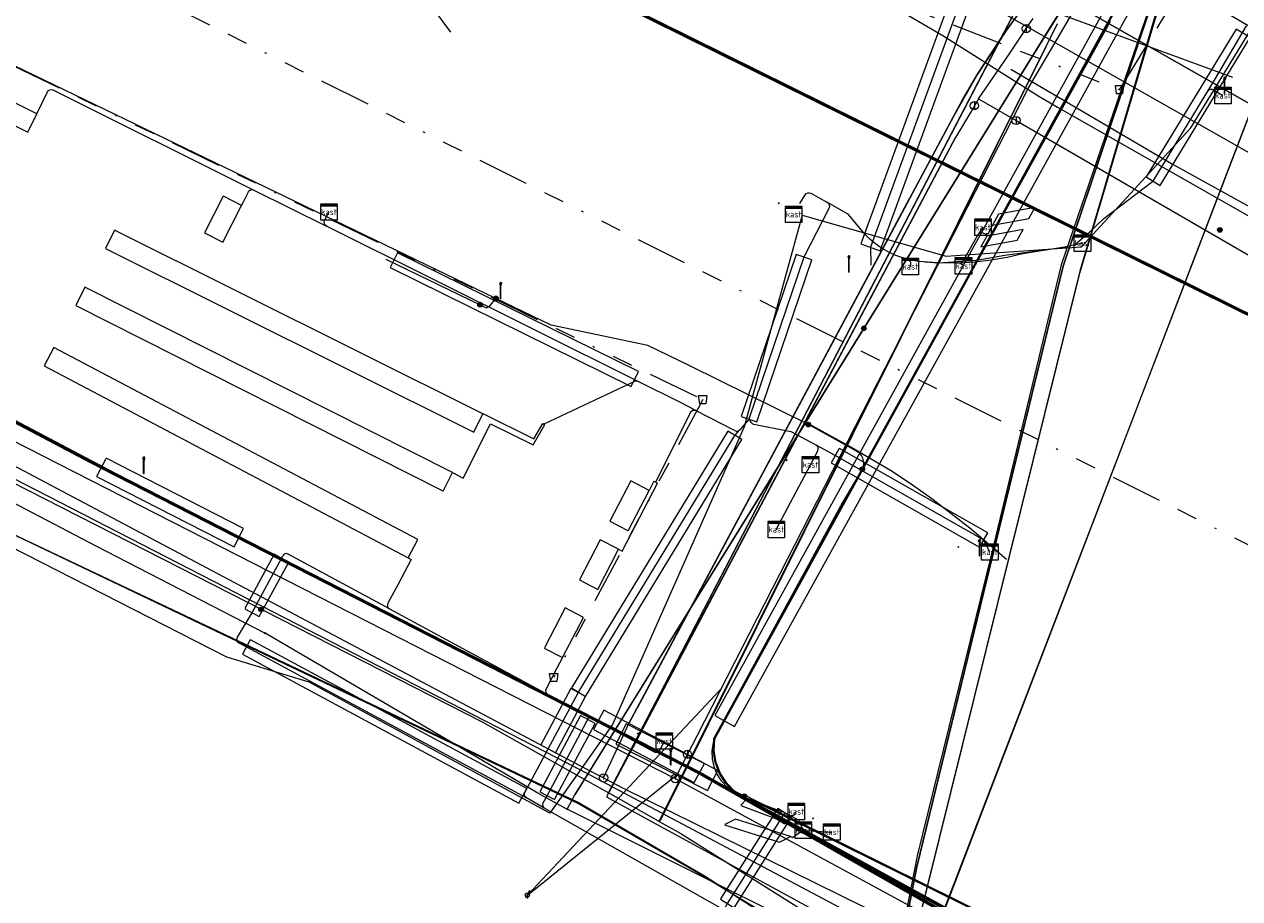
# Model space of a CAD drawing. Header units: metres. Extents: x 151922 to 154458, y 463415 to 464223.
# Tile 108 of 164: x 153801 to 153860, y 463816 to 463858. Entities that reach past the tile are written whole.
import ezdxf
from ezdxf.enums import TextEntityAlignment as Align
from ezdxf.lldxf.tags import DXFTag

# ---------------------------------------------------------------- set-up
doc = ezdxf.new("R2010")
doc.units = ezdxf.units.M
doc.linetypes.add('RI-OVERIG-SO', pattern=[17, 5, -2, 2, -2, 0, -2, 2, -2])
doc.layers.get('0').update_dxf_attribs({"lineweight": 9})
for name, color, linetype, lineweight in [('B-PV-KL-DATA-G', 90, 'KL-DATA-SO', 9), ('B-PV-KL-DATA_HULPSTUK-S', 90, 'Continuous', 9), ('B-PV-KL-DATA_KABELBED-G', 90, 'Continuous', 9), ('B-PV-KL-DATA_MANTELBUIS-G', 90, 'Continuous', 9), ('B-PV-KL-ET_HS-G', 10, 'KL-HS-SO', 9), ('B-PV-KL-ET_HS_MANTELBUIS-G', 10, 'Continuous', 9), ('B-PV-KL-ET_LS-G', 190, 'KL-LS-SO', 9), ('B-PV-KL-ET_LS-S', 190, 'Continuous', 9), ('B-PV-KL-ET_LS_HULPSTUK-S', 190, 'Continuous', 9), ('B-PV-KL-ET_LS_KABELBED-G', 190, 'Continuous', 9), ('B-PV-KL-ET_LS_MANTELBUIS-G', 190, 'Continuous', 9), ('B-PV-KL-ET_MS-G', 130, 'KL-MS-SO', 9), ('B-PV-KL-ET_MS_MANTELBUIS-G', 130, 'Continuous', 9), ('B-PV-KL-GAS_HD-G', 30, 'KL-GAS_HD-SO', 9), ('B-PV-KL-GAS_HD_HULPSTUK-S', 30, 'Continuous', 9), ('B-PV-KL-GAS_LD-G', 50, 'KL-GAS_LD-SO', 9), ('B-PV-KL-GAS_LD_HULPSTUK-S', 50, 'Continuous', 9), ('B-PV-KL-GAS_LD_MANTELBUIS-G', 50, 'Continuous', 9), ('B-PV-KL-WATER-G', 170, 'KL-WATER-SO', 9), ('B-PV-KL-WATER_HULPSTUK-S', 170, 'Continuous', 9), ('B-PV-KL-WATER_MANTELBUIS-G', 170, 'Continuous', 9), ('B-PV-OG-INFO-G', 7, 'Continuous', 9), ('B-PV-RI-VRIJVERVAL-G', 210, 'RI-OVERIG-SO', 9), ('B-PV-RI-VRIJVERVAL_HULPSTUK-S', 210, 'Continuous', 9)]:
    doc.layers.add(name, color=color, linetype=linetype, lineweight=lineweight)
doc.styles.add('NLCS-ISO', font='txt')
doc.styles.get("Standard").update_dxf_attribs({"font": 'arial.ttf'})
tags = doc.linetypes.add('KL-DATA-SO', pattern='A,4,-1,[101,NLCS.SHX,S=0.5,R=0,X=0,Y=0],-1,4,-1,["D",Standard,S=1,R=0,X=-0.25,Y=-0.5],-1.5', length=12.5).pattern_tags.tags
tags[18] = DXFTag(74, 10)
tags = doc.linetypes.add('KL-GAS_HD-SO', pattern='A,4,-1,[69,NLCS.SHX,S=0.5,R=0,X=0,Y=0],-1,4,-1,["H",Standard,S=1,R=0,X=0,Y=-0.5],-2', length=13).pattern_tags.tags
tags[18] = DXFTag(74, 10)
tags = doc.linetypes.add('KL-GAS_LD-SO', pattern='A,4,-1,[69,NLCS.SHX,S=0.5,R=0,X=0,Y=0],-1,4,-1,["L",Standard,S=1,R=0,X=0.25,Y=-0.5],-2', length=13).pattern_tags.tags
tags[18] = DXFTag(74, 10)
tags = doc.linetypes.add('KL-HS-SO', pattern='A,4,-1,[103,NLCS.SHX,S=0.75,R=0,X=0,Y=0],-1,4,-1,["H",Standard,S=1,R=0,X=0,Y=-0.5],-2', length=13).pattern_tags.tags
tags[18] = DXFTag(74, 10)
tags = doc.linetypes.add('KL-LS-SO', pattern='A,4,-1,[103,NLCS.SHX,S=0.75,R=0,X=0,Y=0],-1,4,-1,["L",Standard,S=1,R=0,X=0,Y=-0.5],-2', length=13).pattern_tags.tags
tags[18] = DXFTag(74, 10)
tags = doc.linetypes.add('KL-MS-SO', pattern='A,4,-1,[103,NLCS.SHX,S=0.75,R=0,X=0,Y=0],-1,4,-1,["M",Standard,S=1,R=0,X=0,Y=-0.5],-2', length=13).pattern_tags.tags
tags[18] = DXFTag(74, 10)
doc.linetypes.add('KL-WATER-SO', pattern='A,7,-0.5,[168,NLCS.SHX,S=0.75,R=0,X=0.75,Y=0],-2', length=9.5)

# ---------------------------------------------------------------- blocks, each defined once
blk = doc.blocks.new('SKL-WTB_HULP_T STUK-SO')
at = {"color": 0, "linetype": 'ByBlock', "lineweight": 18}
blk.add_circle((0, 0), 1, dxfattribs=at)
at = {"color": 0, "linetype": 'ByBlock', "lineweight": -2, "style": 'NLCS-ISO'}
blk.add_text('T', height=1, dxfattribs=at).set_placement((0, 0), align=Align.MIDDLE_CENTER)
at = {"color": 0, "linetype": 'ByBlock', "lineweight": 18, "style": 'NLCS-ISO', "flags": 1}
for tag, p in [('TYPE', (1.5, 0)), ('OMSCHRIJVING', (1.5, -3)), ('LABEL', (1.5, -1.5))]:
    blk.add_attdef(tag, p, '', height=1, dxfattribs=at)
blk = doc.blocks.new('SKL-WTB_HULP_KB MEETPUNT-SO')
at = {"linetype": 'ByBlock', "lineweight": 18}
h = blk.add_hatch(color=0, dxfattribs=at)
h.dxf.hatch_style = 1
h.paths.add_polyline_path([(0.6, 1.04), (0.26, 0.78), (0.54, 0.61)])
at = {"color": 0, "linetype": 'ByBlock', "lineweight": 18}
for points in [[(-0.4, -0.69), (0.4, 0.69)], [(0.6, 1.04), (0.26, 0.78)], [(0.26, 0.78), (0.54, 0.61)], [(0.6, 1.04), (0.54, 0.61)], [(0, -0.25), (0, -0.8)]]:
    blk.add_lwpolyline(points, dxfattribs=at)
blk.add_circle((0, 0), 0.5, dxfattribs=at)
at = {"color": 0, "linetype": 'ByBlock', "lineweight": 18, "style": 'NLCS-ISO', "flags": 1}
for tag, p in [('TYPE', (1.5, 0)), ('OMSCHRIJVING', (1.5, -3)), ('LABEL', (1.5, -1.5))]:
    blk.add_attdef(tag, p, '', height=1, dxfattribs=at)
blk = doc.blocks.new('SKL-WTB_HULP_MOF-SO')
at = {"linetype": 'ByBlock', "lineweight": 18}
h = blk.add_hatch(color=0, dxfattribs=at)
h.dxf.hatch_style = 1
h.paths.add_polyline_path([(-0.5625, 0, 1), (0.5625, 0, 1)])
at = {"color": 0, "linetype": 'ByBlock', "lineweight": 18}
blk.add_circle((0, 0), 0.5625, dxfattribs=at)
at = {"color": 0, "linetype": 'ByBlock', "lineweight": 18, "style": 'NLCS-ISO', "flags": 1}
for tag, p in [('TYPE', (1.5, 0)), ('OMSCHRIJVING', (1.5, -3)), ('LABEL', (1.5, -1.5))]:
    blk.add_attdef(tag, p, '', height=1, dxfattribs=at)
blk = doc.blocks.new('SKL-WTB_HULP_AFSLUITER-SO')
at = {"color": 0, "linetype": 'ByBlock', "lineweight": 18}
blk.add_lwpolyline([(0, 0.8), (0, -0.8)], dxfattribs=at)
blk.add_circle((0, 0), 1, dxfattribs=at)
at = {"color": 0, "linetype": 'ByBlock', "lineweight": 18, "style": 'NLCS-ISO', "flags": 1}
for tag, p in [('TYPE', (1.5, 0)), ('OMSCHRIJVING', (1.5, -3)), ('LABEL', (1.5, -1.5))]:
    blk.add_attdef(tag, p, '', height=1, dxfattribs=at)
blk = doc.blocks.new('SKL-WTB_HULP_OVERIG-SO')
at = {"color": 0, "linetype": 'ByBlock', "lineweight": 18}
for points in [[(-0.14, 0.14), (0.14, -0.14)], [(0.14, 0.14), (-0.14, -0.14)]]:
    blk.add_lwpolyline(points, dxfattribs=at)
at = {"color": 0, "linetype": 'ByBlock', "lineweight": 18, "style": 'NLCS-ISO', "flags": 1}
for tag, p in [('TYPE', (1.5, 0)), ('OMSCHRIJVING', (1.5, -3)), ('LABEL', (1.5, -1.5))]:
    blk.add_attdef(tag, p, '', height=1, dxfattribs=at)
blk = doc.blocks.new('SRI-HULP_AFVOER_OPVANG-SO')
at = {"color": 0, "linetype": 'ByBlock', "lineweight": 18}
blk.add_lwpolyline([(-0.75, -1), (-1, 1), (1, 1), (0.75, -1)], close=True, dxfattribs=at)
at = {"color": 0, "linetype": 'ByBlock', "lineweight": 18, "style": 'NLCS-ISO', "flags": 1}
for tag, p in [('TYPE', (1.5, 0)), ('OMSCHRIJVING', (1.5, -3)), ('LABEL', (1.5, -1.5))]:
    blk.add_attdef(tag, p, '', height=1, dxfattribs=at)
blk = doc.blocks.new('SKL-WTB_HULP_KAST-SO')
at = {"color": 0, "linetype": 'ByBlock', "lineweight": 18}
for points in [[(-2, 2), (2, 2), (2, 1.68), (-2, 1.68)], [(-2, 1.52), (2, 1.52), (2, -2), (-2, -2)]]:
    blk.add_lwpolyline(points, close=True, dxfattribs=at)
at = {"color": 0, "linetype": 'ByBlock', "lineweight": 18, "style": 'NLCS-ISO'}
blk.add_text('kast', height=1.5, dxfattribs=at).set_placement((0, 0), align=Align.MIDDLE_CENTER)
at = {"color": 0, "linetype": 'ByBlock', "lineweight": 18, "style": 'NLCS-ISO', "flags": 1}
for tag, p in [('TYPE', (2.5, 0)), ('OMSCHRIJVING', (2.5, -3)), ('LABEL', (2.5, -1.5))]:
    blk.add_attdef(tag, p, '', height=1, dxfattribs=at)
blk = doc.blocks.new('SKL-ET_LS_MAST-SO')
for p, q in [((-0.05, 2.07), (0.05, 2.07)), ((-0.05, -2), (0.05, -2))]:
    blk.add_line(p, q)
for points in [[(-0.18, 1.76), (-0.22, 1.76), (-0.22, 1.84), (-0.18, 1.84), (-0.18, 1.79)], [(-0.18, 1.49), (-0.22, 1.49), (-0.22, 1.57), (-0.18, 1.57), (-0.18, 1.52)], [(-0.18, 1.79), (-0.05, 1.79)], [(-0.18, 1.76), (-0.05, 1.76)], [(-0.18, 1.52), (-0.05, 1.52)], [(-0.18, 1.49), (-0.05, 1.49)], [(-0.05, -2), (-0.05, 2.07)], [(0.05, -2), (0.05, 2.07)], [(0.18, 1.92), (0.05, 1.92)], [(0.18, 1.89), (0.05, 1.89)], [(0.18, 1.66), (0.05, 1.66)], [(0.18, 1.63), (0.05, 1.63)], [(0.18, 1.39), (0.05, 1.39)], [(0.18, 1.36), (0.05, 1.36)], [(0.18, 1.89), (0.22, 1.89), (0.22, 1.97), (0.18, 1.97), (0.18, 1.92)], [(0.18, 1.63), (0.22, 1.63), (0.22, 1.71), (0.18, 1.71), (0.18, 1.66)], [(0.18, 1.36), (0.22, 1.36), (0.22, 1.44), (0.18, 1.44), (0.18, 1.39)]]:
    blk.add_lwpolyline(points)

msp = doc.modelspace()

# ---------------------------------------------------------------- linework, layer by layer
at = {"layer": 'B-PV-KL-DATA-G', "ltscale": 0.5, "flags": 128}
for points in [[(153879.344, 463905.9), (153876.328, 463900.917), (153876.526, 463899.526), (153875.952, 463898.534), (153875.691, 463898.118), (153859.144, 463870.867), (153859.183, 463869.358), (153859.083, 463868.893), (153858.888, 463868.156), (153851.588, 463846.533), (153844.48, 463817.365), (153841.694, 463803.193), (153840.662, 463800.52), (153837.746, 463794.57), (153833.566, 463785.611), (153830.693, 463780.58), (153827.894, 463775.57), (153821.534, 463764.394), (153816.943, 463756.469), (153807.106, 463740.021)], [(153879.344, 463905.9), (153876.328, 463900.917), (153876.526, 463899.526), (153875.952, 463898.534), (153875.691, 463898.118), (153859.144, 463870.867), (153859.183, 463869.358), (153859.083, 463868.893), (153858.888, 463868.156), (153851.588, 463846.533), (153844.48, 463817.365), (153841.694, 463803.193), (153840.662, 463800.52), (153837.746, 463794.57), (153833.566, 463785.611), (153830.693, 463780.58), (153827.894, 463775.57), (153821.534, 463764.394), (153816.943, 463756.469), (153807.106, 463740.021)], [(154391.54, 463451.902), (154381.453, 463460.094), (154380.065, 463461.088), (154375.396, 463458.573), (154352.941, 463477.496), (154351.536, 463477.653), (154349.562, 463478.04), (154344.874, 463482.168), (154340.987, 463485), (154329.318, 463494.698), (154325.382, 463499.504), (154309.602, 463510.564), (154296.461, 463520.96), (154277.603, 463535.657), (154262.685, 463546.849), (154259.396, 463549.586), (154250.779, 463556.16), (154243.312, 463562.124), (154214.197, 463583.819), (154210.974, 463592.57), (154209.949, 463595.744), (154210.154, 463597.102), (154209.573, 463599.566), (154202.836, 463604.689), (154174.505, 463625.47), (154168.022, 463630.24), (154143.949, 463647.172), (154125.193, 463660.928), (154112.214, 463669.584), (154104.25, 463674.905), (154082.39, 463689.365), (154064.729, 463701.37), (154060.747, 463704.403), (154048.041, 463706.901), (154046.112, 463708.27), (154037.621, 463713.181), (154027.093, 463719.451), (154017.577, 463724.891), (154006.473, 463731.059), (153989.885, 463740.109), (153970.638, 463750.367), (153956.403, 463757.521), (153944.023, 463763.495), (153931.081, 463769.306), (153908.546, 463779.641), (153901.817, 463782.784), (153888.707, 463789.032), (153878.494, 463793.928), (153873.389, 463795.991), (153868.707, 463797.774), (153864.105, 463797.03), (153863.414, 463795.863), (153858.062, 463785.76), (153854.378, 463779.068), (153853.365, 463778.986), (153849.975, 463778.768), (153834.979, 463787.579), (153837.111, 463792.543), (153879.09, 463902.029), (153877.61, 463904.976), (153877.114, 463905.774)], [(153862.489, 463876.904), (153862.463, 463876.481), (153859.1, 463870.9), (153859.2, 463869.4), (153852.4, 463846.3), (153841.6, 463802.8), (153837.7, 463794.6), (153833.6, 463785.6), (153806.946, 463740.085)]]:
    msp.add_lwpolyline(points, dxfattribs=at)
at = {"layer": 'B-PV-KL-DATA_KABELBED-G', "ltscale": 0.5, "flags": 128}
for points in [[(153524.072, 463937.073), (153533.849, 463935.001), (153543.615, 463932.931), (153555.213, 463929.863), (153555.493, 463929.789), (153561.373, 463928.235), (153570.005, 463926.204), (153618.15, 463914.44), (153656.555, 463901.14), (153685.737, 463891.338), (153689.243, 463890.161), (153691.322, 463889.026), (153698.076, 463885.338), (153715.672, 463877.479), (153744.326, 463863.783), (153759.801, 463856.387), (153804.592, 463832.952), (153812.816, 463828.713)], [(153827.487, 463820.168), (153827.716, 463820.587), (153827.87, 463820.87), (153828.329, 463821.611), (153837.706, 463836.739), (153851.126, 463858.392), (153851.797, 463859.475), (153852.314, 463860.309), (153875.231, 463897.283), (153880.241, 463905.559)], [(153829.495, 463820.958), (153828.329, 463821.611), (153823.373, 463824.384), (153793.12, 463839.798), (153782.316, 463845.369), (153763.218, 463855.336), (153752.987, 463860.595), (153746.888, 463863.637), (153739.156, 463867.578), (153725.892, 463873.841), (153711.964, 463880.098), (153697.625, 463886.4)], [(153843, 463811.2), (153834.2, 463816.9), (153828, 463820.5), (153811.8, 463828.2), (153789.2, 463838.9), (153763.5, 463853.5), (153723.5, 463869.8), (153695, 463880.9)], [(153887.458, 463839.116), (153886.616, 463839.657), (153851.875, 463859.43), (153851.797, 463859.475), (153850.052, 463860.468), (153846.538, 463862.468), (153838.285, 463867.166), (153837.44, 463867.701)], [(153838.285, 463867.166), (153850.052, 463860.468), (153851.797, 463859.475), (153851.797, 463859.475), (153851.875, 463859.43), (153886.616, 463839.657)], [(153855.488, 463865.43), (153852.314, 463860.309), (153851.797, 463859.475), (153850.276, 463857.021), (153837.708, 463836.743), (153837.708, 463836.743), (153827.87, 463820.87)], [(153829.495, 463820.958), (153837.706, 463836.739), (153849.317, 463859.056), (153850.052, 463860.468), (153851.858, 463863.939), (153851.858, 463863.94)], [(153851.518, 463863.286), (153850.052, 463860.468), (153837.708, 463836.743), (153837.708, 463836.743), (153829.824, 463821.59)], [(153831.969, 463819.574), (153851.321, 463858.32)], [(153850.753, 463857.184), (153832.004, 463819.601)], [(153844.916, 463810.372), (153834.496, 463816.676), (153834.168, 463816.875), (153828.079, 463820.415), (153827.716, 463820.587), (153822.238, 463823.19), (153811.811, 463828.142), (153789.299, 463838.876)], [(153827.487, 463820.168), (153827.476, 463820.174), (153826.061, 463820.948), (153822.238, 463823.19), (153812.816, 463828.713)], [(153831.969, 463819.574), (153829.495, 463820.958)], [(153895.58, 463788.163), (153888.847, 463791.819), (153877.6, 463797.926), (153846.203, 463811.024), (153843.988, 463811.948), (153834.496, 463816.676), (153827.487, 463820.168)], [(153831.969, 463819.574), (153833.013, 463818.991), (153844.062, 463812.032), (153846.203, 463811.024), (153871.226, 463799.243)]]:
    msp.add_lwpolyline(points, dxfattribs=at)
at = {"layer": 'B-PV-KL-DATA_MANTELBUIS-G', "ltscale": 0.5, "flags": 128}
for points in [[(153879.089, 463902.029), (153858.098, 463847.281), (153836.506, 463791.135), (153835.897, 463789.718)], [(153841.694, 463803.193), (153843.086, 463810.276), (153844.48, 463817.365), (153848.032, 463831.941), (153851.588, 463846.533), (153855.24, 463857.349), (153858.888, 463868.156)], [(153838.285, 463867.166), (153850.052, 463860.468), (153851.797, 463859.475), (153851.797, 463859.475), (153851.875, 463859.43), (153886.616, 463839.657)], [(153855.488, 463865.43), (153852.314, 463860.309), (153851.797, 463859.475), (153850.276, 463857.021), (153837.708, 463836.743), (153837.708, 463836.743), (153827.87, 463820.87)], [(153855.488, 463865.43), (153852.314, 463860.309), (153851.797, 463859.475), (153850.276, 463857.021), (153837.708, 463836.743), (153837.708, 463836.743), (153827.87, 463820.87)], [(153855.488, 463865.43), (153852.314, 463860.309), (153851.797, 463859.475), (153850.276, 463857.021), (153837.708, 463836.743), (153837.708, 463836.743), (153827.87, 463820.87)], [(153851.518, 463863.286), (153850.052, 463860.468), (153837.708, 463836.743), (153837.708, 463836.743), (153829.824, 463821.59)], [(153850.753, 463857.184), (153832.004, 463819.601)], [(153850.753, 463857.184), (153832.004, 463819.601)], [(153850.753, 463857.184), (153832.004, 463819.601)], [(153850.753, 463857.184), (153832.004, 463819.601)], [(153850.753, 463857.184), (153832.004, 463819.601)], [(153850.753, 463857.184), (153832.004, 463819.601)], [(153850.753, 463857.184), (153832.004, 463819.601)]]:
    msp.add_lwpolyline(points, dxfattribs=at)
at = {"layer": 'B-PV-KL-ET_HS-G', "ltscale": 0.5, "flags": 128}
for points in [[(154217.325, 463594.831), (154199.464, 463607.851), (154174.772, 463625.744), (154138.46, 463650.947), (154122.54, 463662.087), (154086.172, 463686.18), (154063.405, 463701.058), (154020.381, 463727.137), (154000, 463739.029), (153979.421, 463750), (153959.461, 463760.149), (153937.282, 463770.929), (153921.038, 463778.193), (153909.918, 463783.29), (153863.492, 463805.295), (153845.507, 463815.329), (153833.914, 463821.923), (153804.856, 463836.765), (153777.857, 463851.011), (153726.497, 463876.685), (153698.876, 463888.515), (153630.013, 463912.221), (153545.355, 463937.298), (153500, 463949.418), (153477.115, 463955.58), (153472.948, 463954.084), (153397.664, 463972.899), (153389.981, 463974.891), (153297.059, 464000), (153230.927, 464016.101), (153191.767, 464024.924), (153127.848, 464037.602), (153078.676, 464043.845), (153033.425, 464046.759), (153000, 464048.182), (152986.263, 464048.318), (152908.209, 464046.578), (152854.809, 464040.024), (152781.287, 464027.888), (152749.862, 464020.685), (152720.796, 464013.331), (152657.499, 463993.718), (152622.75, 463979.671), (152593.461, 463966.988), (152549.878, 463945.752), (152535.25, 463937.536), (152520.495, 463929.673), (152449.971, 463971.21), (152420.496, 463991.538), (152405.025, 464000), (152387.805, 464009.876), (152344.535, 464035.351), (152314.733, 464052.864)], [(154217.296, 463594.791), (154199.435, 463607.811), (154174.743, 463625.703), (154138.431, 463650.906), (154122.512, 463662.046), (154086.145, 463686.138), (154063.378, 463701.016), (154020.355, 463727.094), (154000, 463738.971), (153979.315, 463750), (153959.439, 463760.104), (153937.261, 463770.884), (153921.017, 463778.147), (153909.897, 463783.245), (153863.469, 463805.251), (153845.482, 463815.285), (153833.89, 463821.879), (153804.833, 463836.721), (153777.834, 463850.967), (153726.476, 463876.64), (153698.858, 463888.468), (153629.998, 463912.173), (153545.341, 463937.25), (153500, 463949.366), (153477.117, 463955.528), (153472.951, 463954.032), (153397.652, 463972.851), (153389.968, 463974.843), (153296.867, 464000)], [(154217.354, 463594.871), (154199.493, 463607.891), (154174.801, 463625.785), (154138.489, 463650.988), (154122.568, 463662.128), (154086.199, 463686.222), (154063.432, 463701.1), (154020.407, 463727.18), (154000, 463739.087), (153979.528, 463750), (153959.483, 463760.194), (153937.303, 463770.974), (153921.059, 463778.239), (153909.939, 463783.335), (153863.515, 463805.339), (153845.532, 463815.373), (153833.938, 463821.967), (153804.879, 463836.809), (153777.88, 463851.055), (153726.518, 463876.73), (153698.894, 463888.562), (153630.028, 463912.269), (153545.369, 463937.346), (153500, 463949.469), (153477.113, 463955.632), (153472.945, 463954.136), (153397.676, 463972.947), (153389.994, 463974.939), (153297.251, 464000)], [(154091.899, 463706.648), (154082.953, 463712.32), (154069.329, 463721.166), (154050.716, 463732.817), (154043.054, 463737.774), (154031.882, 463744.966), (154006.268, 463760.249), (154000, 463764.04), (153961.755, 463785.934), (153916.983, 463811.242), (153862.878, 463843.113), (153826.961, 463860.893), (153760.604, 463890.243), (153740.935, 463898.288), (153705.939, 463911.794), (153681.28, 463920.86), (153671.137, 463925.078), (153660.195, 463928.519), (153643.017, 463933.701)], [(154092.685, 463706.02), (154082.899, 463712.236), (154069.275, 463721.082), (154050.662, 463732.733), (154043, 463737.69), (154031.83, 463744.88), (154006.216, 463760.163), (154000, 463763.923), (153961.705, 463785.848), (153916.933, 463811.156), (153862.83, 463843.025), (153826.919, 463860.803), (153760.564, 463890.151), (153740.899, 463898.196), (153705.903, 463911.7), (153681.244, 463920.766), (153671.103, 463924.984), (153660.165, 463928.423), (153643.944, 463933.316)], [(154094.797, 463704.682), (154092.3, 463706.335), (154082.926, 463712.278), (154069.302, 463721.124), (154050.689, 463732.775), (154043.027, 463737.732), (154031.856, 463744.923), (154006.242, 463760.206), (154000, 463763.982), (153961.73, 463785.891), (153916.958, 463811.199), (153862.854, 463843.069), (153826.94, 463860.848), (153760.584, 463890.197), (153740.917, 463898.242), (153705.921, 463911.747), (153681.262, 463920.813), (153671.12, 463925.031), (153660.18, 463928.471), (153645.969, 463932.758)]]:
    msp.add_lwpolyline(points, dxfattribs=at)
at = {"layer": 'B-PV-KL-ET_HS_MANTELBUIS-G', "ltscale": 0.5, "flags": 128}
for points in [[(153856.928, 463865.028), (153834.659, 463824.717), (153835.623, 463824.187), (153857.892, 463864.498), (153856.928, 463865.028)], [(153846.521, 463860.656), (153841.758, 463847.628), (153842.698, 463847.284), (153847.461, 463860.312), (153846.521, 463860.656)], [(153804.629, 463836.321), (153811.309, 463832.909), (153811.763, 463833.799), (153805.083, 463837.211), (153804.629, 463836.321)], [(153833.669, 463821.46), (153834.159, 463822.388), (153829.267, 463824.968), (153828.777, 463824.04), (153833.669, 463821.46)], [(153829.863, 463823.328), (153834.309, 463821.067), (153834.807, 463822.047), (153830.361, 463824.308), (153829.863, 463823.328)]]:
    msp.add_lwpolyline(points, dxfattribs=at)
at = {"layer": 'B-PV-KL-ET_LS-G', "ltscale": 0.5, "flags": 128}
for points in [[(153824.033, 463844.975), (153791.869, 463860.508), (153785.368, 463864.094), (153778.692, 463866.381), (153752.349, 463876.783), (153715.02, 463892.109), (153703.037, 463896.859), (153703.524, 463898.086), (153703.532, 463898.182), (153703.478, 463898.104), (153702.991, 463896.877), (153679.924, 463906.1)], [(153836.103, 463820.792), (153835.979, 463820.803), (153833.704, 463822.048), (153805.544, 463836.465), (153781.476, 463849.166), (153755.106, 463863.156), (153743.953, 463869.077)], [(153819.22, 463861.426), (153821.829, 463857.909)], [(153847.135, 463860.879), (153842.227, 463847.456), (153842.24, 463846.58)], [(153859.842, 463855.703), (153850.078, 463859.271), (153849.987, 463859.372), (153849.917, 463859.488), (153849.871, 463859.615), (153849.851, 463859.75), (153849.858, 463859.884)], [(153838.907, 463849.015), (153845.905, 463847.026), (153852.49, 463847.476), (153857.797, 463853.25), (153861.689, 463859.621), (153874.081, 463851.67), (153880.785, 463846.457), (153878.8, 463839.956), (153879.524, 463834.75), (153883.651, 463828.527), (153889.485, 463824.682), (153882.645, 463811.022), (153884.234, 463810.148), (153910.944, 463796.064), (153911.329, 463795.887)], [(153853.871, 463858.418), (153841.831, 463836.674)], [(153838.907, 463849.015), (153836.091, 463838.73), (153829.7, 463824.285), (153826.65, 463819.966), (153814.953, 463826.33), (153810.959, 463827.544), (153800.428, 463832.917), (153790.903, 463837.738), (153794.124, 463843.22)], [(153818.675, 463846.88), (153823.262, 463844.663)], [(153823.262, 463844.663), (153823.559, 463844.52), (153823.754, 463844.631), (153824.033, 463844.975)], [(153839.213, 463838.843), (153833.417, 463841.722), (153831.405, 463842.683), (153826.721, 463843.677), (153824.033, 463844.975)], [(153839.213, 463838.843), (153839.237, 463838.887), (153841.317, 463837.739), (153843.29, 463836.575), (153844.272, 463835.921), (153845.211, 463835.247), (153847.063, 463833.825), (153848.839, 463832.312)], [(153841.831, 463836.674), (153841.879, 463836.805), (153841.899, 463836.943), (153841.891, 463837.081), (153841.855, 463837.216), (153841.794, 463837.341), (153841.708, 463837.45), (153841.292, 463837.696), (153839.213, 463838.843)], [(153841.831, 463836.674), (153840.863, 463835.065), (153834.719, 463823.772), (153834.585, 463823.402), (153834.521, 463823.013), (153834.529, 463822.619), (153834.611, 463822.233), (153834.763, 463821.869), (153834.98, 463821.54), (153835.253, 463821.256), (153836.103, 463820.792)], [(153825.558, 463815.995), (153834.962, 463825.996)], [(153825.558, 463815.995), (153832.849, 463821.87)], [(153842.474, 463797.281), (153843.018, 463798.57), (153849.911, 463814.019), (153836.208, 463820.8), (153836.103, 463820.792)], [(153836.349, 463820.675), (153849.846, 463813.995), (153842.972, 463798.59), (153840.463, 463792.628), (153838.204, 463788.122), (153835.981, 463784.165), (153832.821, 463778.94), (153830.699, 463775.755), (153828.548, 463772.157), (153827.001, 463769.526), (153825.207, 463766.757), (153823.626, 463763.965), (153822.39, 463761.661), (153821.059, 463758.923), (153819.672, 463755.682), (153818.063, 463751.598), (153817.156, 463749.56), (153815.395, 463746.374), (153813.383, 463742.898), (153810.65, 463738.617)]]:
    msp.add_lwpolyline(points, dxfattribs=at)
at = {"layer": 'B-PV-KL-ET_LS_KABELBED-G', "ltscale": 0.5, "flags": 128}
for points in [[(153801.727, 463853.94), (153792.775, 463858.398), (153792.329, 463857.502), (153801.281, 463853.045), (153801.722, 463853.931)], [(153858.63, 463855.042), (153859.001, 463855.649), (153860.498, 463858.213)], [(153801.963, 463854.435), (153802.235, 463855.005), (153802.283, 463855.068), (153802.351, 463855.108), (153802.429, 463855.118), (153802.505, 463855.098), (153812.273, 463850.234)], [(153852.142, 463847.567), (153852.872, 463848.192), (153853.576, 463848.846), (153855.929, 463850.644), (153855.957, 463850.669), (153855.979, 463850.699), (153858.63, 463855.042)], [(153858.63, 463855.042), (153858.683, 463855.1), (153858.754, 463855.132), (153858.832, 463855.135), (153858.906, 463855.108), (153859.358, 463854.83)], [(153801.727, 463853.94), (153801.963, 463854.435)], [(153810.781, 463849.942), (153809.87, 463848.162), (153810.76, 463847.706), (153811.671, 463849.486), (153810.79, 463849.937)], [(153811.671, 463849.486), (153811.779, 463849.698)], [(153811.779, 463849.698), (153812.005, 463850.145), (153812.053, 463850.206), (153812.121, 463850.245), (153812.198, 463850.254), (153812.273, 463850.234)], [(153812.273, 463850.234), (153815.797, 463848.479)], [(153838.795, 463849.578), (153839.06, 463850.008), (153839.111, 463850.064), (153839.179, 463850.096), (153839.255, 463850.101), (153839.327, 463850.078), (153840.134, 463849.631), (153840.193, 463849.582), (153840.229, 463849.514), (153840.237, 463849.438), (153840.215, 463849.365), (153838.995, 463846.97), (153836.358, 463839.198)], [(153815.797, 463848.479), (153815.735, 463848.527), (153815.696, 463848.595), (153815.686, 463848.672), (153815.707, 463848.747), (153815.918, 463849.172)], [(153844.038, 463846.873), (153843.745, 463846.956), (153843.459, 463847.06), (153843.182, 463847.184), (153842.914, 463847.328), (153842.656, 463847.491), (153842.412, 463847.672), (153842.18, 463847.87), (153841.964, 463848.084), (153841.142, 463849.057), (153841.116, 463849.083), (153841.086, 463849.103), (153840.134, 463849.631)], [(153850.216, 463849.382), (153848.444, 463849.059), (153848.161, 463848.531), (153849.932, 463848.853), (153850.211, 463849.373)], [(153848.161, 463848.531), (153847.924, 463848.091)], [(153823.398, 463839.37), (153805.501, 463848.292), (153805.055, 463847.397), (153822.956, 463838.483), (153823.393, 463839.361)], [(153830.767, 463841.025), (153830.937, 463840.94), (153815.797, 463848.479)], [(153847.443, 463848.059), (153846.736, 463846.792), (153846.665, 463846.719), (153846.568, 463846.69), (153846.514, 463846.688)], [(153847.693, 463848.431), (153847.443, 463848.059)], [(153847.702, 463848.142), (153847.63, 463848.161), (153847.556, 463848.151), (153847.491, 463848.116), (153847.443, 463848.059)], [(153849.647, 463848.325), (153847.877, 463848.003), (153847.592, 463847.474), (153849.363, 463847.796), (153849.643, 463848.316)], [(153847.849, 463848.074), (153847.702, 463848.142)], [(153847.872, 463848.119), (153847.827, 463848.029)], [(153847.877, 463848.003), (153847.827, 463848.029)], [(153847.924, 463848.091), (153847.872, 463848.119)], [(153852.534, 463847.657), (153851.751, 463847.477), (153849.639, 463847.136), (153848.87, 463846.957), (153848.092, 463846.823), (153847.308, 463846.733), (153846.519, 463846.688)], [(153846.454, 463846.687), (153845.508, 463846.697), (153844.564, 463846.773), (153844.3, 463846.814), (153844.038, 463846.873)], [(153844.164, 463846.522), (153844.188, 463846.639), (153844.188, 463846.715), (153844.16, 463846.786), (153844.108, 463846.841), (153844.038, 463846.873)], [(153846.748, 463846.556), (153846.649, 463846.641), (153846.586, 463846.677), (153846.514, 463846.688), (153846.454, 463846.687)], [(153821.464, 463835.618), (153821.915, 463836.51), (153804.06, 463845.522), (153803.609, 463844.63), (153821.455, 463835.622)], [(153849.243, 463802.899), (153846.142, 463803.839), (153846.069, 463803.88), (153846.019, 463803.946), (153846, 463804.027), (153846.016, 463804.109), (153849.013, 463811.138), (153849.029, 463811.212), (153849.016, 463811.287), (153848.977, 463811.351), (153848.916, 463811.396), (153842.036, 463814.701), (153828.128, 463822.072), (153789.605, 463841.864), (153789.544, 463841.912), (153789.506, 463841.981), (153789.497, 463842.058), (153789.519, 463842.133), (153790.883, 463844.771)], [(153802.54, 463842.586), (153802.074, 463841.702), (153819.767, 463832.371), (153820.231, 463833.257), (153802.549, 463842.581)], [(153830.937, 463840.94), (153830.849, 463840.961), (153830.761, 463840.942), (153826.359, 463838.869)], [(153833.749, 463839.526), (153832.97, 463839.928), (153830.937, 463840.94)], [(153823.4, 463839.377), (153825.876, 463838.158), (153826.308, 463838.898)], [(153831.793, 463836.052), (153833.478, 463839.437), (153833.526, 463839.499), (153833.595, 463839.538), (153833.673, 463839.547), (153833.749, 463839.526)], [(153833.749, 463839.526), (153835.639, 463838.55), (153835.702, 463838.529), (153835.768, 463838.531), (153835.83, 463838.554), (153835.882, 463838.596)], [(153836.358, 463839.198), (153836.34, 463839.143), (153836.323, 463839.107), (153836.301, 463839.075), (153835.882, 463838.596)], [(153839.59, 463837.839), (153838.409, 463838.474), (153838.382, 463838.486), (153838.354, 463838.494), (153836.563, 463838.856), (153836.491, 463838.886), (153836.436, 463838.941), (153836.381, 463839.023), (153836.349, 463839.108), (153836.358, 463839.198)], [(153821.915, 463836.51), (153822.431, 463836.25), (153823.76, 463838.883), (153825.84, 463837.861), (153826.413, 463838.844)], [(153826.411, 463820.202), (153825.511, 463820.713), (153825.453, 463820.763), (153825.418, 463820.832), (153825.411, 463820.908), (153825.433, 463820.981), (153828.037, 463825.851), (153835.633, 463838.307), (153835.653, 463838.334), (153835.882, 463838.596)], [(153826.308, 463838.898), (153826.41, 463838.839)], [(153839.317, 463836.897), (153839.673, 463837.57), (153839.695, 463837.644), (153839.687, 463837.721), (153839.65, 463837.79), (153839.59, 463837.839)], [(153848.032, 463832.659), (153847.76, 463833.185), (153847.727, 463833.232), (153847.681, 463833.267), (153840.519, 463837.341), (153839.59, 463837.839)], [(153837.653, 463833.752), (153839.317, 463836.897)], [(153830.455, 463833.692), (153831.468, 463835.645), (153830.581, 463836.105), (153829.567, 463834.152), (153830.446, 463833.696)], [(153829.989, 463832.794), (153830.167, 463832.702), (153831.881, 463836.006)], [(153831.704, 463836.098), (153831.468, 463835.645)], [(153831.704, 463836.098), (153831.881, 463836.006)], [(153828.088, 463831.302), (153828.976, 463830.841), (153829.989, 463832.794), (153829.101, 463833.254), (153828.093, 463831.311)], [(153818.859, 463829.897), (153813.942, 463832.553), (153813.866, 463832.576), (153813.788, 463832.568), (153813.719, 463832.531), (153813.669, 463832.47)], [(153813.61, 463832.356), (153812.173, 463829.706), (153811.463, 463828.517), (153811.437, 463828.441), (153811.442, 463828.361), (153811.479, 463828.289), (153811.541, 463828.238), (153811.903, 463828.045), (153825.336, 463820.812), (153825.511, 463820.713)], [(153813.61, 463832.356), (153813.669, 463832.47)], [(153819.767, 463832.371), (153819.912, 463832.295), (153819.26, 463831.059)], [(153819.26, 463831.059), (153818.778, 463830.168), (153818.755, 463830.094), (153818.762, 463830.016), (153818.799, 463829.947), (153818.859, 463829.897), (153826.548, 463825.743)], [(153826.379, 463827.988), (153827.266, 463827.527), (153828.28, 463829.48), (153827.392, 463829.941), (153826.383, 463827.997)], [(153827.266, 463827.527), (153826.981, 463826.988)], [(153826.979, 463826.983), (153826.467, 463826.013), (153826.444, 463825.938), (153826.452, 463825.861), (153826.489, 463825.793), (153826.548, 463825.743), (153829.355, 463824.227)], [(153826.517, 463820.817), (153828.568, 463824.653)], [(153829.355, 463824.227), (153831.721, 463822.949), (153831.797, 463822.926), (153831.875, 463822.934), (153831.945, 463822.972), (153831.994, 463823.035), (153832.217, 463823.473)], [(153834.923, 463815.367), (153826.411, 463820.202), (153826.353, 463820.252), (153826.318, 463820.32), (153826.311, 463820.397), (153826.333, 463820.47), (153826.518, 463820.816)], [(153835.924, 463820.346), (153837.607, 463819.707), (153837.919, 463820.042), (153836.237, 463820.681), (153835.931, 463820.354)], [(153838.029, 463819.451), (153838.213, 463819.58), (153838.278, 463819.658), (153838.297, 463819.759), (153838.264, 463819.855), (153838.188, 463819.922), (153838.127, 463819.942), (153838.072, 463819.937), (153838.022, 463819.913), (153837.985, 463819.873), (153835.272, 463815.587), (153835.198, 463815.447), (153835.148, 463815.386), (153835.078, 463815.349), (153834.998, 463815.342), (153834.923, 463815.367)], [(153835.137, 463819.412), (153837.806, 463818.565), (153838.339, 463818.841), (153835.67, 463819.688), (153835.146, 463819.416)], [(153838.029, 463819.451), (153837.607, 463819.707)], [(153838.626, 463820.051), (153838.575, 463819.951), (153838.527, 463819.889), (153838.459, 463819.851), (153838.382, 463819.842), (153838.307, 463819.862), (153838.188, 463819.922)], [(153838.902, 463819.292), (153838.783, 463819.57), (153838.745, 463819.628), (153838.689, 463819.669), (153838.188, 463819.922)], [(153838.834, 463819.05), (153838.439, 463818.77)], [(153838.834, 463819.05), (153838.881, 463819.098), (153838.911, 463819.159), (153838.918, 463819.227), (153838.902, 463819.292)], [(153838.902, 463819.292), (153838.917, 463819.257), (153838.985, 463819.172), (153839.088, 463819.136), (153840.352, 463819.055)], [(153838.439, 463818.771), (153838.339, 463818.841)]]:
    msp.add_lwpolyline(points, dxfattribs=at)
at = {"layer": 'B-PV-KL-ET_LS_MANTELBUIS-G', "ltscale": 0.5, "flags": 128}
for points in [[(153856.928, 463865.028), (153834.659, 463824.717), (153835.623, 463824.187), (153857.892, 463864.498), (153856.928, 463865.028)], [(153846.521, 463860.656), (153841.758, 463847.628), (153842.698, 463847.284), (153847.461, 463860.312), (153846.521, 463860.656)], [(153855.618, 463850.875), (153856.301, 463850.459), (153860.675, 463857.638), (153859.992, 463858.054), (153855.623, 463850.883)], [(153844.875, 463846.745), (153845.529, 463846.7), (153847.388, 463846.834), (153848.757, 463847.079), (153851.751, 463847.477)], [(153819.239, 463847.186), (153818.886, 463846.469), (153830.606, 463840.698), (153830.959, 463841.416), (153819.248, 463847.182)], [(153835.948, 463839.234), (153836.706, 463838.977), (153839.374, 463846.841), (153838.617, 463847.098), (153835.951, 463839.243)], [(153827.695, 463826.059), (153828.378, 463825.642), (153835.984, 463838.113), (153835.301, 463838.53), (153827.7, 463826.067)], [(153840.716, 463837.688), (153840.321, 463836.993), (153847.535, 463832.89), (153847.931, 463833.586), (153840.725, 463837.683)], [(153804.629, 463836.321), (153811.309, 463832.909), (153811.763, 463833.799), (153805.083, 463837.211), (153804.629, 463836.321)], [(153811.821, 463829.897), (153812.525, 463829.516), (153813.962, 463832.165), (153813.258, 463832.546), (153811.826, 463829.906)], [(153812.093, 463828.398), (153811.713, 463827.693), (153825.147, 463820.46), (153825.526, 463821.164), (153812.101, 463828.393)], [(153826.212, 463823.287), (153826.918, 463822.91), (153828.379, 463825.643), (153827.673, 463826.021), (153826.217, 463823.296)], [(153833.669, 463821.46), (153834.159, 463822.388), (153829.267, 463824.968), (153828.777, 463824.04), (153833.669, 463821.46)], [(153826.164, 463821.006), (153826.87, 463820.629), (153828.85, 463824.332), (153828.145, 463824.71), (153826.169, 463821.015)], [(153829.863, 463823.328), (153834.309, 463821.067), (153834.807, 463822.047), (153830.361, 463824.308), (153829.863, 463823.328)], [(153834.934, 463815.801), (153835.61, 463815.374), (153838.396, 463819.774), (153837.72, 463820.202), (153834.94, 463815.81)]]:
    msp.add_lwpolyline(points, dxfattribs=at)
at = {"layer": 'B-PV-KL-ET_MS-G', "ltscale": 0.5, "flags": 128}
for points in [[(154014.293, 463731.569), (154013.559, 463731.992), (153999.644, 463740.487), (153999.454, 463740.481), (153999.363, 463740.454), (153999.202, 463740.354), (153999.034, 463740.186), (153998.918, 463740.102), (153998.657, 463739.985), (153998.517, 463739.954), (153986.792, 463746.824), (153981.078, 463750), (153958.651, 463761.366), (153919.49, 463778.822), (153919.44, 463778.899), (153915.288, 463780.75), (153912.929, 463782.229), (153912.752, 463782.281), (153874.483, 463800.752), (153854.512, 463810.658), (153835.666, 463820.997), (153835.261, 463821.408), (153834.947, 463821.893), (153834.738, 463822.431), (153834.641, 463823), (153834.66, 463823.577), (153856.62, 463863.493), (153869.691, 463883.022), (153883.168, 463904.379)], [(153717.94, 463880.409), (153721.246, 463878.926), (153727.838, 463875.921), (153731.125, 463874.398), (153737.256, 463871.516), (153742.94, 463868.792), (153745.774, 463867.415), (153752.568, 463864.064), (153756.522, 463862.081), (153760.466, 463860.079), (153764.4, 463858.057), (153770.125, 463855.07), (153777.307, 463851.248), (153804.307, 463837.004), (153834.563, 463821.542), (153854.489, 463810.614), (153874.461, 463800.707), (153912.728, 463782.237), (153915.248, 463780.658)], [(153845.696, 463815.38), (153836.03, 463820.683), (153835.793, 463820.837), (153835.567, 463821.016), (153835.178, 463821.433), (153834.879, 463821.918), (153834.68, 463822.452), (153834.59, 463823.015), (153834.616, 463823.601), (153856.576, 463863.517), (153858.246, 463866.012), (153857.954, 463867.378), (153866.288, 463880.92)]]:
    msp.add_lwpolyline(points, dxfattribs=at)
at = {"layer": 'B-PV-KL-ET_MS_MANTELBUIS-G', "ltscale": 0.5, "flags": 128}
for points in [[(153856.928, 463865.028), (153834.659, 463824.717), (153835.623, 463824.187), (153857.892, 463864.498), (153856.928, 463865.028)], [(153804.629, 463836.321), (153811.309, 463832.909), (153811.763, 463833.799), (153805.083, 463837.211), (153804.629, 463836.321)], [(153833.669, 463821.46), (153834.159, 463822.388), (153829.267, 463824.968), (153828.777, 463824.04), (153833.669, 463821.46)], [(153829.863, 463823.328), (153834.309, 463821.067), (153834.807, 463822.047), (153830.361, 463824.308), (153829.863, 463823.328)]]:
    msp.add_lwpolyline(points, dxfattribs=at)
at = {"layer": 'B-PV-KL-GAS_HD-G', "ltscale": 0.5, "flags": 128}
for points in [[(153515.878, 463938.227), (153581.085, 463919.74), (153653.91, 463898.086), (153687.144, 463885.297), (153696.206, 463888.106), (153735.359, 463870.759), (153757.839, 463859.862), (153832.738, 463821.653)], [(153833.803, 463823.733), (153849.896, 463855.173), (153874.804, 463897.541), (153880.073, 463905.61)], [(153833.34, 463822.829), (153833.803, 463823.733)], [(153832.738, 463821.653), (153833.34, 463822.829)], [(153832.738, 463821.653), (153844.705, 463815.167), (153869.383, 463803.064)]]:
    msp.add_lwpolyline(points, dxfattribs=at)
at = {"layer": 'B-PV-KL-GAS_LD-G', "ltscale": 0.5, "flags": 128}
for points in [[(153670.926, 463899.04), (153676.705, 463896.943), (153690.674, 463891.165), (153704.53, 463885.12), (153718.268, 463878.813), (153731.883, 463872.246), (153745.371, 463865.421), (153745.36, 463865.404), (153755.466, 463860.364), (153763.633, 463856.133), (153782.73, 463846.167), (153793.53, 463840.597), (153827.732, 463822.478)], [(153823.711, 463869.014), (153825.012, 463868.557), (153825.837, 463868.241), (153827.151, 463867.695), (153829.72, 463866.525), (153832.63, 463865.099), (153834.893, 463863.939), (153836.085, 463863.297), (153840.853, 463860.601), (153845.752, 463857.735), (153850.405, 463854.796), (153851.319, 463854.255), (153866.177, 463845.805), (153869.798, 463843.795), (153883.379, 463835.868), (153886.84, 463833.832), (153889.787, 463832.075), (153892.625, 463826.976), (153893.839, 463824.919)], [(153830.12, 463823.51), (153830.507, 463824.359), (153846.256, 463853.812), (153846.709, 463854.614), (153847.431, 463855.855), (153848.698, 463857.791), (153850.25, 463859.964), (153852.787, 463863.016)], [(153849.042, 463856.099), (153856.937, 463851.474), (153884.464, 463836.296)], [(153829.264, 463821.686), (153830.12, 463823.51)], [(153827.732, 463822.478), (153829.264, 463821.686)], [(153829.264, 463821.686), (153830.218, 463821.193)], [(153830.218, 463821.193), (153844.246, 463814.278), (153870.712, 463801.299)]]:
    msp.add_lwpolyline(points, dxfattribs=at)
at = {"layer": 'B-PV-KL-GAS_LD_MANTELBUIS-G', "ltscale": 0.5, "flags": 128}
for points in [[(153827.082, 463867.723), (153830.234, 463866.281), (153832.63, 463865.099), (153834.893, 463863.939), (153836.085, 463863.297), (153840.853, 463860.601), (153845.752, 463857.735), (153850.405, 463854.796), (153851.319, 463854.255), (153866.177, 463845.805), (153869.798, 463843.795), (153883.379, 463835.868), (153886.84, 463833.832), (153889.787, 463832.075)], [(153827.082, 463867.723), (153830.234, 463866.281), (153832.63, 463865.099), (153834.893, 463863.939), (153836.085, 463863.297), (153840.853, 463860.601), (153845.752, 463857.735), (153850.405, 463854.796), (153851.319, 463854.255), (153866.177, 463845.805), (153869.798, 463843.795), (153883.379, 463835.868), (153886.84, 463833.832), (153889.787, 463832.075)], [(153850.25, 463859.964), (153848.842, 463858.004), (153847.431, 463855.855), (153846.256, 463853.812), (153830.886, 463825.067)], [(153855.965, 463852.043), (153856.937, 463851.474), (153884.168, 463836.46)], [(153844.112, 463849.801), (153830.507, 463824.359)], [(153844.003, 463849.597), (153830.886, 463825.067)]]:
    msp.add_lwpolyline(points, dxfattribs=at)
at = {"layer": 'B-PV-KL-WATER-G', "ltscale": 0.5, "flags": 128}
for points in [[(153849.801, 463858.076), (153850.14, 463858.559)], [(153847.477, 463854.668), (153848.9, 463856.733), (153849.712, 463857.95), (153849.801, 463858.076)], [(153847.477, 463854.668), (153847.278, 463854.332)], [(153847.477, 463854.668), (153849.304, 463853.611)], [(153847.278, 463854.332), (153846.358, 463852.78), (153830.711, 463823.234)], [(153849.304, 463853.611), (153888.823, 463830.743), (153893.286, 463826.669), (153907.634, 463817.677), (153908.853, 463816.95)], [(153830.711, 463823.234), (153829.401, 463820.76), (153829.84, 463820.521)], [(153829.84, 463820.521), (153846.819, 463811.275), (153845.42, 463808.19), (153844.004, 463805.149), (153841.828, 463799.921), (153839.385, 463794.368), (153837.652, 463790.804), (153836.079, 463787.899), (153834.458, 463785.074), (153835.774, 463781.659), (153835.608, 463781.393)]]:
    msp.add_lwpolyline(points, dxfattribs=at)
at = {"layer": 'B-PV-KL-WATER_MANTELBUIS-G', "ltscale": 0.5, "flags": 128}
for points in [[(153831.382, 463824.501), (153846.358, 463852.78)], [(153850.261, 463853.057), (153886.955, 463831.824)]]:
    msp.add_lwpolyline(points, dxfattribs=at)
at = {"layer": 'B-PV-OG-INFO-G', "ltscale": 0.5, "flags": 128}
for points in [[(153837.18, 463871.91), (153834.13, 463867.09), (153887.51, 463836.79), (153890.23, 463840.89), (153837.18, 463871.91)], [(153841.6, 463802.7), (153852.4, 463846.2), (153859.1, 463868.8)], [(153858.9, 463868.2), (153851.5, 463846.6), (153848.1, 463832.5), (153844.5, 463817.9), (153844.4, 463817.4), (153841.6, 463803.2)], [(153827.082, 463867.723), (153830.234, 463866.281), (153832.63, 463865.099), (153834.893, 463863.939), (153836.085, 463863.297), (153840.853, 463860.601), (153845.752, 463857.735), (153850.405, 463854.796), (153851.319, 463854.255), (153866.177, 463845.805), (153869.798, 463843.795), (153883.379, 463835.868), (153886.84, 463833.832), (153889.787, 463832.075)], [(153827.082, 463867.723), (153830.234, 463866.281), (153832.63, 463865.099), (153834.893, 463863.939), (153836.085, 463863.297), (153840.853, 463860.601), (153845.752, 463857.735), (153850.405, 463854.796), (153851.319, 463854.255), (153866.177, 463845.805), (153869.798, 463843.795), (153883.379, 463835.868), (153886.84, 463833.832), (153889.787, 463832.075)]]:
    msp.add_lwpolyline(points, dxfattribs=at)
at = {"layer": 'B-PV-RI-VRIJVERVAL-G', "ltscale": 0.5, "flags": 128}
for points in [[(153854.33, 463855.11), (153884.2, 463903.969)], [(153782.13, 463883.2), (153854.33, 463855.11)], [(153785.08, 463863.78), (153834.08, 463840.06)], [(153807.87, 463859.38), (153873.47, 463826.57)], [(153834.08, 463840.06), (153826.84, 463826.56)]]:
    msp.add_lwpolyline(points, dxfattribs=at)

# ---------------------------------------------------------------- block references
at = {"layer": 'B-PV-KL-DATA_HULPSTUK-S', "xscale": 0.2, "yscale": 0.2, "zscale": 0.2}
for name, p in [('SKL-WTB_HULP_MOF-SO', (153859.204, 463848.301)), ('SKL-WTB_HULP_MOF-SO', (153841.908, 463843.52)), ('SKL-WTB_HULP_MOF-SO', (153812.619, 463829.863)), ('SKL-WTB_HULP_OVERIG-SO', (153812.816, 463828.713)), ('SKL-WTB_HULP_OVERIG-SO', (153812.816, 463828.713)), ('SKL-WTB_HULP_OVERIG-SO', (153829.495, 463820.958)), ('SKL-WTB_HULP_OVERIG-SO', (153829.495, 463820.958)), ('SKL-WTB_HULP_OVERIG-SO', (153829.495, 463820.958)), ('SKL-WTB_HULP_OVERIG-SO', (153827.487, 463820.168)), ('SKL-WTB_HULP_OVERIG-SO', (153827.487, 463820.168)), ('SKL-WTB_HULP_OVERIG-SO', (153827.487, 463820.168)), ('SKL-WTB_HULP_OVERIG-SO', (153831.969, 463819.574)), ('SKL-WTB_HULP_OVERIG-SO', (153831.969, 463819.574)), ('SKL-WTB_HULP_OVERIG-SO', (153831.969, 463819.574))]:
    msp.add_blockref(name, p, dxfattribs=at)
at = {"layer": 'B-PV-KL-ET_LS-S', "xscale": 0.2, "yscale": 0.2, "zscale": 0.2}
for p in [(153859.438, 463855.312), (153841.19, 463846.645), (153824.257, 463845.35), (153806.922, 463836.868), (153847.53, 463832.865), (153832.527, 463822.714)]:
    msp.add_blockref('SKL-ET_LS_MAST-SO', p, dxfattribs=at)
at = {"layer": 'B-PV-KL-ET_LS_HULPSTUK-S', "xscale": 0.2, "yscale": 0.2, "zscale": 0.2}
for name, p in [('SKL-WTB_HULP_KAST-SO', (153859.358, 463854.83)), ('SKL-WTB_HULP_KAST-SO', (153815.918, 463849.172)), ('SKL-WTB_HULP_OVERIG-SO', (153837.771, 463849.596)), ('SKL-WTB_HULP_KAST-SO', (153838.497, 463849.057)), ('SKL-WTB_HULP_KAST-SO', (153847.693, 463848.431)), ('SKL-WTB_HULP_KAST-SO', (153852.534, 463847.657)), ('SKL-WTB_HULP_KAST-SO', (153852.534, 463847.657)), ('SKL-WTB_HULP_KAST-SO', (153844.164, 463846.522)), ('SKL-WTB_HULP_KAST-SO', (153846.748, 463846.556)), ('SKL-WTB_HULP_MOF-SO', (153824.033, 463844.975)), ('SKL-WTB_HULP_MOF-SO', (153823.262, 463844.663)), ('SKL-WTB_HULP_MOF-SO', (153839.213, 463838.843)), ('SKL-WTB_HULP_KAST-SO', (153839.317, 463836.897)), ('SKL-WTB_HULP_OVERIG-SO', (153838.149, 463837.113)), ('SKL-WTB_HULP_MOF-SO', (153841.831, 463836.674)), ('SKL-WTB_HULP_KAST-SO', (153837.653, 463833.752)), ('SKL-WTB_HULP_OVERIG-SO', (153846.499, 463832.899)), ('SKL-WTB_HULP_KAST-SO', (153848.032, 463832.659)), ('SKL-WTB_HULP_KAST-SO', (153848.032, 463832.659)), ('SKL-WTB_HULP_OVERIG-SO', (153830.94, 463823.838)), ('SKL-WTB_HULP_KAST-SO', (153832.217, 463823.473)), ('SKL-WTB_HULP_MOF-SO', (153836.103, 463820.792)), ('SKL-WTB_HULP_KAST-SO', (153838.626, 463820.051)), ('SKL-WTB_HULP_OVERIG-SO', (153839.44, 463819.719)), ('SKL-WTB_HULP_KAST-SO', (153838.965, 463819.144)), ('SKL-WTB_HULP_KAST-SO', (153840.352, 463819.055)), ('SKL-WTB_HULP_KB MEETPUNT-SO', (153825.558, 463815.995))]:
    msp.add_blockref(name, p, dxfattribs=at)
at = {"layer": 'B-PV-KL-GAS_HD_HULPSTUK-S', "xscale": 0.2, "yscale": 0.2, "zscale": 0.2}
msp.add_blockref('SKL-WTB_HULP_AFSLUITER-SO', (153833.34, 463822.829), dxfattribs=at)
at = {"layer": 'B-PV-KL-GAS_LD_HULPSTUK-S', "xscale": 0.2, "yscale": 0.2, "zscale": 0.2}
for p in [(153829.264, 463821.686), (153832.738, 463821.653)]:
    msp.add_blockref('SKL-WTB_HULP_T STUK-SO', p, dxfattribs=at)
at = {"layer": 'B-PV-KL-WATER_HULPSTUK-S', "xscale": 0.2, "yscale": 0.2, "zscale": 0.2}
for name, p in [('SKL-WTB_HULP_AFSLUITER-SO', (153849.801, 463858.076)), ('SKL-WTB_HULP_AFSLUITER-SO', (153847.278, 463854.332)), ('SKL-WTB_HULP_AFSLUITER-SO', (153849.304, 463853.611)), ('SKL-WTB_HULP_OVERIG-SO', (153830.711, 463823.234)), ('SKL-WTB_HULP_OVERIG-SO', (153829.84, 463820.521))]:
    msp.add_blockref(name, p, dxfattribs=at)
at = {"layer": 'B-PV-RI-VRIJVERVAL_HULPSTUK-S', "xscale": 0.2, "yscale": 0.2, "zscale": 0.2}
for p in [(153854.33, 463855.11), (153834.08, 463840.06), (153826.84, 463826.56)]:
    msp.add_blockref('SRI-HULP_AFVOER_OPVANG-SO', p, dxfattribs=at)

doc.saveas('drawing.dxf')
